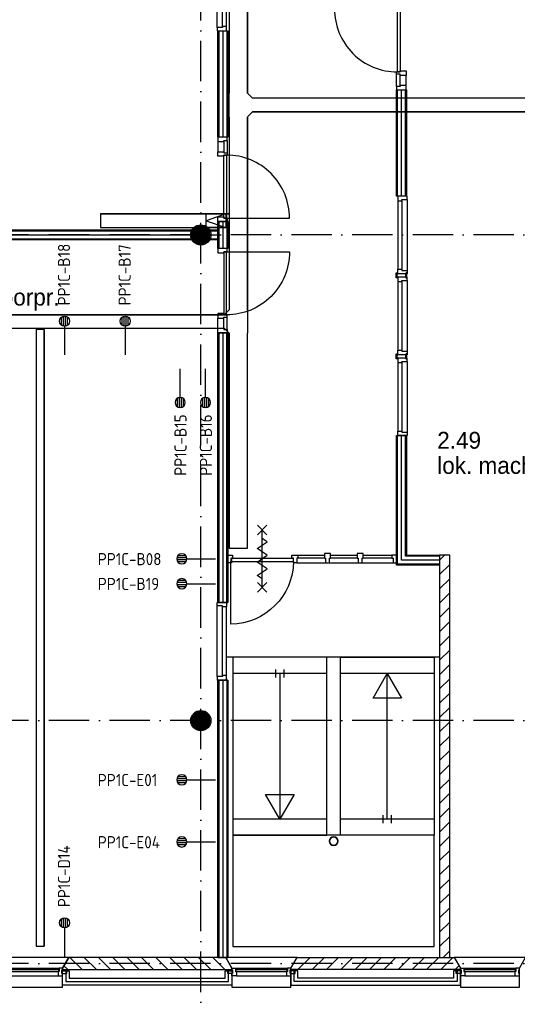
# Model space of a CAD drawing. Header units: millimetres. Extents: x -6587 to 112313, y 244 to 84344.
# Tile 4 of 54: x 22110 to 29496, y 8701 to 23298. Entities that reach past the tile are written whole.
import ezdxf
from ezdxf.enums import TextEntityAlignment as Align

# ---------------------------------------------------------------- set-up
doc = ezdxf.new("R2010")
doc.units = ezdxf.units.MM
doc.header["$LTSCALE"] = 100
doc.linetypes.add('B-SL0', pattern=[100000000.0, 0, -100000000.0])
doc.linetypes.add('DASHDOT', pattern=[9, 6, -1.5, 0, -1.5])
doc.layers.get('0').update_dxf_attribs({"color": 9, "linetype": 'CONTINUOUS'})
for name, color, linetype in [('AL$1----_ALGEMEEN', 7, 'CONTINUOUS'), ('AL$7----_STRAMIEN', 1, 'DASHDOT'), ('AL21----_BUITENWAND', 4, 'CONTINUOUS'), ('AL22----_BINNENWAND', 7, 'CONTINUOUS'), ('AL24----_TRAPPEN', 7, 'CONTINUOUS'), ('AL28----_KONSTRUKTIE', 3, 'CONTINUOUS'), ('AL31----_BUITENKOZ', 7, 'CONTINUOUS'), ('AL32----_BINNENKOZ', 7, 'CONTINUOUS'), ('AL32----_DRAAIRICHTING', 1, 'CONTINUOUS'), ('ALL-----_REFLIJNEN', 8, 'CONTINUOUS'), ('ALXA3---_VOLZWART', 14, 'CONTINUOUS'), ('ALXAA---_GEWBETON', 12, 'CONTINUOUS'), ('ALXAB---_PREFABBETON', 1, 'CONTINUOUS'), ('BOUW', 8, 'CONTINUOUS'), ('EB6441--_ATTRIB', 2, 'CONTINUOUS'), ('EL6441--_DATACOM', 3, 'CONTINUOUS'), ('KABELGOOT1', 8, 'CONTINUOUS'), ('LIJN025', 10, 'CONTINUOUS')]:
    doc.layers.add(name, color=color, linetype=linetype)
doc.styles.add('1_8', font='iso', dxfattribs={"width": 0.7, "height": 1.8})
doc.styles.add('2_0', font='iso', dxfattribs={"height": 200})
doc.styles.add('BURO-025', font='BUROFONT.shx', dxfattribs={"height": 250})
doc.styles.get("Standard").update_dxf_attribs({"font": 'iso.shx'})

# ---------------------------------------------------------------- blocks, each defined once
blk = doc.blocks.new('ES4X2')
for p, q in [((-0.45, 1.4), (-0.45, 2.6)), ((-0.15, 1.27), (-0.15, 2.73)), ((0.15, 1.27), (0.15, 2.73)), ((0.45, 1.4), (0.45, 2.6)), ((0, 1.25), (0, -3))]:
    blk.add_line(p, q)
blk.add_circle((0, 2), 0.75)
at = {"style": '1_8', "flags": 8}
for tag, p in [('NUMMER', (1.25, 3.5)), ('CODE', (-1.25, 3.5))]:
    blk.add_attdef(tag, text='', height=1.8, rotation=90, dxfattribs=at).set_placement(p, align=Align.MIDDLE_LEFT)
blk.add_attdef('M_CODE', text='', height=1.8, dxfattribs=at).set_placement((0, 0), align=Align.MIDDLE_CENTER)
blk = doc.blocks.new('RONDBUIS219X8')
at = {"color": 0, "linetype": 'Continuous'}
for points in [[(109.55, 0, 1), (-109.55, 0, 1)], [(101.55, 0, 1), (-101.55, 0, 1)]]:
    blk.add_lwpolyline(points, format="xyb", close=True, dxfattribs=at)
blk = doc.blocks.new('EH100000')
at = {"linetype": 'ByBlock'}
for p, q in [((1, 0.5), (0, 0.5)), ((1, 0.5, 1), (0, 0.5, 1)), ((0, -0.5, 1), (1, -0.5, 1)), ((1, -0.5), (0, -0.5))]:
    blk.add_line(p, q, dxfattribs=at)
at = {"linetype": 'ByBlock', "invisible_edges": 15}
for points in [[(1, -0.5), (0, -0.5), (0, 0.5), (1, 0.5)], [(0, 0.5), (1, 0.5), (1, 0.5, 1), (0, 0.5, 1)], [(0, -0.5, 1), (1, -0.5, 1), (1, -0.5), (0, -0.5)]]:
    blk.add_3dface(points, dxfattribs=at)
at = {"linetype": 'ByBlock', "style": '2_0', "flags": 8}
blk.add_attdef('FUNCTIE', text='', height=0.5, dxfattribs=at).set_placement((0.5, 0), align=Align.MIDDLE)
at = {"linetype": 'ByBlock', "flags": 9}
blk.add_attdef('SCHOT', text='', height=0.5, dxfattribs=at).set_placement((0.5, 0), align=Align.MIDDLE)
blk = doc.blocks.new('EH100005')
blk.add_lwpolyline([(-1, -0.5), (0, -0.5), (0, 0.5), (-1, 0.5)])
at = {"style": '2_0', "flags": 9}
blk.add_attdef('HULPSTUK', text='', height=0.5, dxfattribs=at).set_placement((0, 0), align=Align.MIDDLE)
blk = doc.blocks.new('EH100001')
at = {"linetype": 'ByBlock'}
for p, q in [((1, 0.5, 1), (0, 0.5, 1)), ((0, -0.5, 1), (1, -0.5, 1))]:
    blk.add_line(p, q, dxfattribs=at)
blk.add_lwpolyline([(0, -0.5), (1, 0), (0, 0.5)], dxfattribs=at)
blk.add_lwpolyline([(0, -0.5), (1, 0), (0, 0.5)], dxfattribs=at)
blk.add_lwpolyline([(1, -0.5), (0, -0.5), (0, 0.5), (1, 0.5)], close=True, dxfattribs=at)
at = {"linetype": 'ByBlock', "invisible_edges": 15}
for points in [[(1, -0.5), (0, -0.5), (0, 0.5), (1, 0.5)], [(0, 0.5), (1, 0.5), (1, 0.5, 1), (0, 0.5, 1)], [(0, -0.5, 1), (1, -0.5, 1), (1, -0.5), (0, -0.5)]]:
    blk.add_3dface(points, dxfattribs=at)
at = {"style": '2_0', "flags": 8}
blk.add_attdef('FUNCTIE', text='', height=0.5, dxfattribs=at).set_placement((0.5, 0), align=Align.MIDDLE)
at = {"flags": 9}
blk.add_attdef('SCHOT', text='', height=0.5, dxfattribs=at).set_placement((0.5, 0), align=Align.MIDDLE)
blk = doc.blocks.new('KG3FEF')
at = {"linetype": 'B-SL0'}
for p, q in [((-175, 135), (-175, -135)), ((175, -135), (175, 135)), ((-100, -210), (100, -210))]:
    blk.add_line(p, q, dxfattribs=at)
at = {"linetype": 'ByBlock'}
for points in [[(-175, 135), (0, 135), (0, 135), (175, 135)], [(-100, -210), (-100, -210), (-175, -135), (-175, -135)], [(175, -135), (175, -135), (100, -210), (100, -210)]]:
    blk.add_lwpolyline(points, dxfattribs=at)
at = {"flags": 3}
blk.add_attdef('HULPSTUK', (0, 0), '', height=1, rotation=270, dxfattribs=at)
blk = doc.blocks.new('A$Cb38f1ce1')
at = {"layer": 'ALXAA---_GEWBETON'}
h = blk.add_hatch(dxfattribs=at)
h.set_pattern_fill('GEWPBET', color=8, scale=100, angle=90, style=0)
h.set_pattern_definition([(90, (21547.848, 13579.993), (-20, 6e-15), [])])
edge = h.paths.add_edge_path()
edge.add_arc((21548, 13580), 150, 0, 360)
h = blk.add_hatch(dxfattribs=at)
h.set_pattern_fill('GEWPBET', color=8, scale=100, angle=90, style=0)
h.set_pattern_definition([(90, (21547.848, 6379.993), (-20, 6e-15), [])])
edge = h.paths.add_edge_path()
edge.add_arc((21548, 6380), 150, 0, 360)
at = {"layer": 'AL$1----_ALGEMEEN', "color": 8}
blk.add_lwpolyline([(23617, 6640), (23617, 6640)], dxfattribs=at)
at = {"layer": 'AL$7----_STRAMIEN', "color": 1}
for p, q in [((31593, 13580), (12094, 13580)), ((31593, 6380), (12094, 6380)), ((31593, 2780), (12094, 2780))]:
    blk.add_line(p, q, dxfattribs=at)
blk.add_lwpolyline([(21548, 1456), (21548, 70088)], dxfattribs=at)
at = {"layer": 'AL21----_BUITENWAND', "color": 8}
for p, q in [((19496, 2460), (19496, 2670)), ((19496, 2670), (19596, 2670)), ((19596, 2670), (19596, 2560)), ((21910, 2560), (21910, 2670)), ((21910, 2670), (22010, 2670)), ((22010, 2670), (22010, 2460)), ((22985, 2670), (22885, 2670)), ((22885, 2670), (22885, 2460)), ((22985, 2560), (22985, 2670)), ((25300, 2670), (25300, 2560)), ((25400, 2670), (25300, 2670)), ((25400, 2460), (25400, 2670)), ((19596, 2560), (21910, 2560)), ((25300, 2560), (22985, 2560)), ((22010, 2460), (19496, 2460)), ((22885, 2460), (25400, 2460))]:
    blk.add_line(p, q, dxfattribs=at)
at = {"layer": 'AL22----_BINNENWAND', "color": 8}
for p, q in [((21798, 15031), (21798, 16605)), ((21798, 16605), (21948, 16605)), ((21948, 16605), (21948, 15031)), ((24451, 14155), (24451, 15729)), ((24451, 15729), (24601, 15729)), ((24601, 15729), (24601, 14155)), ((21948, 15031), (21798, 15031)), ((24601, 14155), (24451, 14155)), ((21798, 13380), (21798, 13780)), ((21798, 13780), (21948, 13780)), ((21948, 13780), (21948, 13380)), ((14438, 13655), (21798, 13655)), ((21798, 13655), (21798, 13505)), ((21798, 13505), (14438, 13505)), ((21948, 13380), (21798, 13380)), ((21798, 8132), (21798, 12129)), ((21798, 12129), (21948, 12129)), ((21798, 12129), (21798, 8132)), ((21948, 12129), (21798, 12129)), ((21948, 12129), (21948, 8132)), ((21948, 8132), (21948, 12129)), ((24451, 8684), (24451, 10605)), ((24451, 10605), (24601, 10605)), ((24601, 10605), (24601, 8834)), ((22388, 9136), (22528, 9276)), ((22528, 9136), (22388, 9276)), ((22458, 8356), (22458, 9206)), ((22533, 9031), (22458, 9081)), ((22383, 8931), (22533, 9031)), ((22458, 8881), (22383, 8931)), ((22923, 8781), (21993, 8781)), ((21993, 8781), (21993, 8740)), ((22383, 8731), (22533, 8831)), ((22533, 8831), (22458, 8881)), ((22898, 8834), (22988, 8834)), ((22898, 8787), (22898, 8834)), ((22925, 8787), (22898, 8787)), ((22923, 8740), (22923, 8781)), ((22925, 8720), (22925, 8787)), ((22988, 8787), (22971, 8787)), ((22971, 8787), (22971, 8720)), ((22988, 8834), (23383, 8834)), ((22988, 8834), (22988, 8787)), ((23383, 8787), (22988, 8787)), ((23473, 8834), (23868, 8834)), ((23868, 8787), (23473, 8787)), ((23958, 8834), (24384, 8834)), ((24384, 8787), (23958, 8787)), ((25091, 8759), (24526, 8759)), ((25091, 8819), (24586, 8819)), ((24601, 8834), (25091, 8834)), ((25091, 8834), (25091, 8684)), ((25091, 8758), (25166, 8834)), ((25241, 8834), (25091, 8834)), ((21993, 8740), (22923, 8740)), ((22458, 8681), (22383, 8731)), ((22383, 8531), (22533, 8631)), ((22533, 8631), (22458, 8681)), ((22971, 8720), (22925, 8720)), ((22971, 8720), (23400, 8720)), ((23456, 8720), (23885, 8720)), ((23941, 8720), (24401, 8720)), ((25091, 8684), (24451, 8684)), ((25091, 8699), (24466, 8699)), ((25091, 8546), (25241, 8696)), ((22458, 8481), (22383, 8531)), ((25091, 8334), (25241, 8484)), ((22388, 8286), (22528, 8426)), ((22528, 8286), (22388, 8426)), ((25091, 8122), (25241, 8272)), ((21791, 8132), (21930, 8132)), ((21791, 8082), (21791, 8132)), ((21867, 8082), (21791, 8082)), ((21948, 8132), (21798, 8132)), ((21798, 8132), (21948, 8132)), ((21867, 8065), (21867, 8082)), ((21930, 8065), (21867, 8065)), ((21930, 8132), (21930, 8065)), ((25091, 7910), (25241, 8060)), ((25091, 7698), (25241, 7848)), ((21798, 2870), (21798, 6982)), ((21798, 6982), (21948, 6982)), ((21798, 6982), (21798, 2870)), ((21948, 6982), (21798, 6982)), ((21948, 6982), (21948, 2870)), ((21948, 2870), (21948, 6982)), ((21948, 2870), (21798, 2870)), ((21798, 2870), (21948, 2870))]:
    blk.add_line(p, q, dxfattribs=at)
at = {"layer": 'AL22----_BINNENWAND', "color": 8, "linetype": 'Continuous'}
for p, q in [((21813, 16605), (21813, 15031)), ((21813, 16605), (21813, 15032)), ((21933, 16605), (21933, 15031)), ((21933, 16605), (21933, 15032)), ((24466, 14155), (24466, 15729)), ((24586, 14155), (24586, 15729)), ((21813, 13780), (21813, 13380)), ((21933, 13780), (21933, 13380)), ((14438, 13640), (21798, 13640)), ((14438, 13520), (21798, 13520)), ((21813, 8132), (21813, 12129)), ((21813, 12129), (21813, 8132)), ((21933, 8132), (21933, 12129)), ((21933, 12129), (21933, 8132)), ((24466, 8699), (24466, 10605)), ((24586, 8819), (24586, 10605)), ((21813, 6982), (21813, 2870)), ((21813, 6982), (21813, 2870)), ((21933, 6982), (21933, 2870)), ((21933, 6982), (21933, 2870))]:
    blk.add_line(p, q, dxfattribs=at)
at = {"layer": 'AL22----_BINNENWAND', "color": 8}
for points in [[(21951, 8834), (22018, 8834), (22018, 8787), (22001, 8787), (22001, 8720), (21951, 8720)], [(23473, 8859), (23383, 8859), (23383, 8787), (23400, 8787), (23400, 8720), (23456, 8720), (23456, 8787), (23473, 8787)], [(23958, 8859), (23868, 8859), (23868, 8787), (23885, 8787), (23885, 8720), (23941, 8720), (23941, 8787), (23958, 8787)], [(24451, 8834), (24384, 8834), (24384, 8787), (24401, 8787), (24401, 8720), (24451, 8720)]]:
    blk.add_lwpolyline(points, close=True, dxfattribs=at)
blk.add_lwpolyline([(22923, 8740, -0.408724), (21993, 7810), (21993, 8740)], format="xyb", dxfattribs=at)
at = {"layer": 'AL24----_TRAPPEN', "color": 8}
for points in [[(22025, 7320), (22025, 5116), (22025, 4680), (23420, 4680), (23420, 5764), (23420, 7320), (22025, 7320)], [(23420, 7080), (22025, 7080)], [(22721, 7080), (22721, 4920)], [(25012, 7080), (23617, 7080)], [(24315, 4920), (24315, 7080)], [(23420, 4920), (22025, 4920)], [(25012, 4920), (23617, 4920)], [(23420, 4680), (22025, 4680)], [(25012, 4680), (23617, 4680)]]:
    blk.add_lwpolyline(points, dxfattribs=at)
for points in [[(25012, 7320), (25012, 4680), (23620, 4680), (23620, 7320)], [(24315, 7080), (24526, 6713), (24103, 6713)], [(22721, 4920), (22509, 5287), (22933, 5287)], [(22025, 4680), (22025, 3030), (25012, 3030), (25012, 4680)]]:
    blk.add_lwpolyline(points, close=True, dxfattribs=at)
at = {"layer": 'AL28----_KONSTRUKTIE', "color": 8}
for p, q in [((25091, 8834), (25091, 2870)), ((25241, 2870), (25241, 8834)), ((19588, 2870), (19496, 2710)), ((21918, 2870), (19588, 2870)), ((22010, 2710), (21918, 2870)), ((22885, 2710), (22978, 2870)), ((22978, 2870), (25307, 2870)), ((25091, 2870), (25241, 2870)), ((25307, 2870), (25400, 2710)), ((19496, 2710), (19496, 2690)), ((19496, 2690), (22010, 2690)), ((22010, 2690), (22010, 2710)), ((22885, 2690), (22885, 2710)), ((25400, 2690), (22885, 2690)), ((25400, 2710), (25400, 2690))]:
    blk.add_line(p, q, dxfattribs=at)
for centre in [(21548, 13580), (21548, 6380)]:
    blk.add_circle(centre, 150, dxfattribs=at)
at = {"layer": 'AL31----_BUITENKOZ', "color": 8}
for points in [[(19496, 2710), (19588, 2870), (18528, 2870), (18621, 2710), (18621, 2430), (19496, 2430)], [(22885, 2710), (22978, 2870), (21918, 2870), (22010, 2710), (22010, 2430), (22885, 2430)], [(26275, 2710), (26367, 2870), (25307, 2870), (25400, 2710), (25400, 2430), (26275, 2430)], [(19486, 2685), (19486, 2629), (19557, 2629), (19557, 2685)], [(22020, 2685), (22020, 2629), (21949, 2629), (21949, 2685)], [(22875, 2685), (22875, 2629), (22946, 2629), (22946, 2685)], [(25410, 2685), (25410, 2629), (25339, 2629), (25339, 2685)]]:
    blk.add_lwpolyline(points, close=True, dxfattribs=at)
for points in [[(18671, 2710), (19446, 2710)], [(22060, 2710), (22835, 2710)], [(25450, 2710), (26225, 2710)], [(18688, 2596), (19429, 2596)], [(22077, 2596), (22818, 2596)], [(25467, 2596), (26208, 2596)]]:
    blk.add_lwpolyline(points, dxfattribs=at)
at = {"layer": 'AL31----_BUITENKOZ', "color": 8, "linetype": 'Continuous'}
for points in [[(18676, 2684), (18676, 2663), (19441, 2663), (19441, 2684)], [(19446, 2710), (19446, 2710), (19446, 2659), (19429, 2659), (19429, 2596), (19429, 2596), (19429, 2596), (19429, 2596), (19429, 2596), (19496, 2596), (19496, 2629), (19486, 2629), (19486, 2685), (19496, 2685), (19496, 2685), (19496, 2710)], [(22060, 2710), (22060, 2710), (22060, 2659), (22077, 2659), (22077, 2596), (22077, 2596), (22077, 2596), (22077, 2596), (22077, 2596), (22010, 2596), (22010, 2629), (22020, 2629), (22020, 2685), (22010, 2685), (22010, 2685), (22010, 2710)], [(22065, 2684), (22065, 2663), (22830, 2663), (22830, 2684)], [(22835, 2710), (22835, 2710), (22835, 2659), (22818, 2659), (22818, 2596), (22818, 2596), (22818, 2596), (22818, 2596), (22818, 2596), (22885, 2596), (22885, 2629), (22875, 2629), (22875, 2685), (22885, 2685), (22885, 2685), (22885, 2710)], [(25450, 2710), (25450, 2710), (25450, 2659), (25467, 2659), (25467, 2596), (25467, 2596), (25467, 2596), (25467, 2596), (25467, 2596), (25400, 2596), (25400, 2629), (25410, 2629), (25410, 2685), (25400, 2685), (25400, 2685), (25400, 2710)], [(25455, 2684), (25455, 2663), (26220, 2663), (26220, 2684)], [(26225, 2710), (26225, 2710), (26225, 2659), (26208, 2659), (26208, 2596), (26208, 2596), (26208, 2596), (26208, 2596), (26208, 2596), (26275, 2596), (26275, 2629), (26265, 2629), (26265, 2685), (26275, 2685), (26275, 2685), (26275, 2710)]]:
    blk.add_lwpolyline(points, close=True, dxfattribs=at)
at = {"layer": 'AL32----_BINNENKOZ', "color": 8}
for p, q in [((21803, 16013), (21803, 15946)), ((24446, 13005), (24446, 13018)), ((24446, 13018), (24464, 13018)), ((24446, 12942), (24446, 13005)), ((24464, 12955), (24464, 13005)), ((24464, 13005), (24469, 13005)), ((24589, 13005), (24583, 13005)), ((24607, 13018), (24589, 13018)), ((24589, 12955), (24589, 13005)), ((24607, 13005), (24607, 13018)), ((24607, 12942), (24607, 13005)), ((24464, 12942), (24446, 12942)), ((24464, 12955), (24464, 12942)), ((24469, 12955), (24464, 12955)), ((24583, 12955), (24589, 12955)), ((24589, 12955), (24589, 12942)), ((24589, 12942), (24607, 12942)), ((24446, 11805), (24446, 11818)), ((24446, 11818), (24464, 11818)), ((24446, 11742), (24446, 11805)), ((24464, 11742), (24446, 11742)), ((24464, 11755), (24464, 11805)), ((24464, 11805), (24469, 11805)), ((24464, 11755), (24464, 11742)), ((24469, 11755), (24464, 11755)), ((24589, 11805), (24583, 11805)), ((24583, 11755), (24589, 11755)), ((24607, 11818), (24589, 11818)), ((24589, 11755), (24589, 11805)), ((24589, 11755), (24589, 11742)), ((24589, 11742), (24607, 11742)), ((24607, 11805), (24607, 11818)), ((24607, 11742), (24607, 11805)), ((21791, 7032), (21791, 8082)), ((21867, 7049), (21867, 8065)), ((21930, 7049), (21930, 8065)), ((25097, 7320), (21927, 7320)), ((22663, 7020), (22663, 7140)), ((22783, 7020), (22783, 7140)), ((24256, 4860), (24256, 4980)), ((24376, 4860), (24376, 4980))]:
    blk.add_line(p, q, dxfattribs=at)
for points in [[(21791, 16655), (21791, 17705)], [(21867, 16672), (21867, 17688)], [(21930, 16672), (21930, 17688)], [(21791, 16605), (21930, 16605), (21930, 16672), (21867, 16672), (21867, 16655), (21791, 16655), (21791, 16605)], [(24454, 15963), (24454, 15996), (24505, 15996), (24505, 16013), (24593, 16013), (24593, 15946), (24505, 15946), (24505, 15963), (24454, 15963), (24454, 15996)], [(24454, 15779), (24454, 15963)], [(24505, 15796), (24505, 15946)], [(24593, 15796), (24593, 15946)], [(21802, 14964), (21802, 14814)], [(21890, 14964), (21890, 14814)], [(21941, 14981), (21941, 14797)], [(21941, 14797), (21941, 14764), (21890, 14764), (21890, 14747), (21802, 14747), (21802, 14814), (21890, 14814), (21890, 14797), (21941, 14797), (21941, 14764)], [(24608, 14155), (24469, 14155), (24469, 14088), (24532, 14088), (24532, 14105), (24608, 14105), (24608, 14155)], [(24469, 14088), (24469, 13072)], [(24532, 14088), (24532, 13072)], [(24608, 14105), (24608, 13055)], [(24608, 13005), (24469, 13005), (24469, 13072), (24532, 13072), (24532, 13055), (24608, 13055), (24608, 13005)], [(24608, 12955), (24469, 12955), (24469, 12888), (24532, 12888), (24532, 12905), (24608, 12905), (24608, 12955)], [(24469, 12888), (24469, 11872)], [(24532, 12888), (24532, 11872)], [(24608, 12905), (24608, 11855)], [(21941, 12363), (21941, 12396), (21890, 12396), (21890, 12413), (21802, 12413), (21802, 12346), (21890, 12346), (21890, 12363), (21941, 12363), (21941, 12396)], [(21802, 12196), (21802, 12346)], [(21890, 12196), (21890, 12346)], [(21941, 12179), (21941, 12363)], [(24608, 11805), (24469, 11805), (24469, 11872), (24532, 11872), (24532, 11855), (24608, 11855), (24608, 11805)], [(24608, 11755), (24469, 11755), (24469, 11688), (24532, 11688), (24532, 11705), (24608, 11705), (24608, 11755)], [(24469, 11688), (24469, 10672)], [(24532, 11688), (24532, 10672)], [(24608, 11705), (24608, 10655)], [(24608, 10605), (24469, 10605), (24469, 10672), (24532, 10672), (24532, 10655), (24608, 10655), (24608, 10605)], [(21791, 6982), (21930, 6982), (21930, 7049), (21867, 7049), (21867, 7032), (21791, 7032), (21791, 6982)]]:
    blk.add_lwpolyline(points, dxfattribs=at)
for points in [[(24505, 15996), (24465, 15996), (24465, 16930), (24505, 16930)], [(24505, 15796), (24505, 15779), (24454, 15779), (24454, 15729), (24593, 15729), (24593, 15796)], [(21890, 14964), (21890, 14981), (21941, 14981), (21941, 15031), (21802, 15031), (21802, 14964)], [(21890, 14764), (21930, 14764), (21930, 13830), (21890, 13830)], [(21890, 13847), (21890, 13830), (21941, 13830), (21941, 13780), (21802, 13780), (21802, 13847)], [(21890, 13313), (21890, 13330), (21941, 13330), (21941, 13380), (21802, 13380), (21802, 13313)], [(21890, 12396), (21930, 12396), (21930, 13330), (21890, 13330)], [(21890, 12196), (21890, 12179), (21941, 12179), (21941, 12129), (21802, 12129), (21802, 12196)]]:
    blk.add_lwpolyline(points, close=True, dxfattribs=at)
at = {"layer": 'AL32----_DRAAIRICHTING', "color": 8}
for points in [[(24465, 16930), (23531, 16930, 0.414214), (24465, 15996, 0.414214)], [(21930, 13830), (22864, 13830, 0.414214), (21930, 14764, 0.414214)], [(21930, 13330), (22864, 13330, -0.414214), (21930, 12396, -0.414214)]]:
    blk.add_lwpolyline(points, format="xyb", dxfattribs=at)
at = {"layer": 'ALL-----_REFLIJNEN', "color": 8, "linetype": 'Continuous'}
for p, q in [((21873, 16605), (21873, 15032)), ((24526, 14155), (24526, 15729)), ((21873, 13777), (21873, 13380)), ((14438, 13580), (21798, 13580)), ((21873, 12129), (21873, 8132)), ((24526, 8759), (24526, 10605)), ((21873, 6982), (21873, 2870)), ((19546, 2670), (19546, 2510)), ((21960, 2510), (21960, 2670)), ((22935, 2510), (22935, 2670)), ((25350, 2670), (25350, 2510)), ((19546, 2510), (21960, 2510)), ((25350, 2510), (22935, 2510))]:
    blk.add_line(p, q, dxfattribs=at)
at = {"layer": 'ALXA3---_VOLZWART', "color": 8}
for p, q in [((19546, 2670), (19546, 2510)), ((21960, 2510), (21960, 2670)), ((22935, 2510), (22935, 2670)), ((25350, 2670), (25350, 2510)), ((19546, 2510), (21960, 2510)), ((25350, 2510), (22935, 2510))]:
    blk.add_line(p, q, dxfattribs=at)
at = {"layer": 'ALXAB---_PREFABBETON', "color": 8}
for p, q in [((25091, 7486), (25241, 7636)), ((25091, 7274), (25241, 7424)), ((25091, 7061), (25241, 7211)), ((25091, 6849), (25241, 6999)), ((25091, 6637), (25241, 6787)), ((25091, 6425), (25241, 6575)), ((25091, 6213), (25241, 6363)), ((25091, 6001), (25241, 6151)), ((25091, 5789), (25241, 5939)), ((25091, 5577), (25241, 5727)), ((25091, 5364), (25241, 5514)), ((25091, 5152), (25241, 5302)), ((25091, 4940), (25241, 5090)), ((25091, 4728), (25241, 4878)), ((25091, 4516), (25241, 4666)), ((25091, 4304), (25241, 4454)), ((25091, 4092), (25241, 4242)), ((25091, 3879), (25241, 4029)), ((25091, 3667), (25241, 3817)), ((25091, 3455), (25241, 3605)), ((25091, 3243), (25241, 3393)), ((25091, 3031), (25241, 3181)), ((25142, 2870), (25241, 2969)), ((19605, 2870), (19785, 2690)), ((19817, 2870), (19997, 2690)), ((20029, 2870), (20209, 2690)), ((20241, 2870), (20421, 2690)), ((20454, 2870), (20634, 2690)), ((20666, 2870), (20846, 2690)), ((20878, 2870), (21058, 2690)), ((21090, 2870), (21270, 2690)), ((21302, 2870), (21482, 2690)), ((21514, 2870), (21694, 2690)), ((21726, 2870), (21906, 2690)), ((23169, 2870), (22989, 2690)), ((23381, 2870), (23201, 2690)), ((23593, 2870), (23413, 2690)), ((23805, 2870), (23625, 2690)), ((24017, 2870), (23837, 2690)), ((24230, 2870), (24050, 2690)), ((24442, 2870), (24262, 2690)), ((24654, 2870), (24474, 2690)), ((24866, 2870), (24686, 2690)), ((25078, 2870), (24898, 2690)), ((25290, 2870), (25110, 2690)), ((19517, 2746), (19573, 2690)), ((25379, 2746), (25322, 2690))]:
    blk.add_line(p, q, dxfattribs=at)
at = {"layer": 'AL28----_KONSTRUKTIE', "color": 8, "xscale": 0.6, "yscale": 0.6, "zscale": 0.6}
blk.add_blockref('RONDBUIS219X8', (23519, 4593), dxfattribs=at)
at = {"layer": 'KABELGOOT1', "zscale": 60}
for name, p, xscale, yscale, rotation in [('EH100000', (22103, 15681, 3650), 6605, 270, 89.99999999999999), ('EH100000', (22104, 12472, 2750), 2855.742240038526, 270, 90.00000000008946), ('EH100000', (21960, 13791), 1903.000000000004, 200, 180), ('EH100005', (20057, 13791), 60, 200, 180), ('EH100000', (21894, 12297, 2750), 5055.000000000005, 200, 180.0000000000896), ('EH100000', (19164, 3035, 3650), 9142, 119.9999999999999, 90), ('EH100005', (19164, 12177, 3650), 60, 119.9999999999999, 90), ('EH100000', (22104, 12122, 2750), 3184.257759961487, 270, 270.0000000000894), ('EH100005', (22104, 8938, 2750), 60, 270, 270.0000000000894), ('EH100005', (19164, 3035, 3650), 60, 119.9999999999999, 270)]:
    blk.add_blockref(name, p, dxfattribs=dict(at, xscale=xscale, yscale=yscale, rotation=rotation))
at = {"layer": 'KABELGOOT1'}
for p, rotation in [((22103, 15506, 3650), 89.99999999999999), ((22104, 12297, 2750), 270.0000000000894)]:
    blk.add_blockref('KG3FEF', p, dxfattribs=dict(at, rotation=rotation))
at = {"layer": 'KABELGOOT1', "xscale": 6517.000000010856, "yscale": 200, "zscale": 60}
blk.add_blockref('EH100000', (22313, 15506, 3650), dxfattribs=at)
at = {"layer": 'KABELGOOT1', "extrusion": (0.707106, -0.000648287, 0.707107), "xscale": 410.1219330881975, "yscale": 200, "zscale": 59.99999999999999, "rotation": 89.99999999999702}
blk.add_blockref('EH100001', (13811, -15519, 15459), dxfattribs=at)
at = {"layer": 'BOUW', "style": 'BURO-025'}
for s, p in [('lok. mach.schrijven/kantoorpr.', (15011, 12533)), ('2.49', (25056, 10411)), ('lok. mach.schrijven/kantoorpr.', (25056, 10038))]:
    blk.add_text(s, height=250, dxfattribs=at).set_placement(p)

msp = doc.modelspace()

# ---------------------------------------------------------------- block references
at = {"layer": 'EL6441--_DATACOM'}
ref = msp.add_blockref('ES4X2', (22777, 18629), dxfattribs=dict(at, xscale=100, yscale=100, zscale=100, rotation=359.9999999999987))
ref.add_attrib('CODE', 'PP1C-B18', dxfattribs={"layer": 'EB6441--_ATTRIB', "color": 1, "height": 180, "rotation": 90, "style": '1_8', "flags": 8}).set_placement((22768, 19063), align=Align.MIDDLE_LEFT)
ref = msp.add_blockref('ES4X2', (23677, 18629), dxfattribs=dict(at, xscale=100, yscale=100, zscale=100, rotation=359.9999999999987))
ref.add_attrib('CODE', 'PP1C-B17', dxfattribs={"layer": 'EB6441--_ATTRIB', "color": 1, "height": 180, "rotation": 90, "style": '1_8', "flags": 8}).set_placement((23668, 19063), align=Align.MIDDLE_LEFT)
ref = msp.add_blockref('ES4X2', (24491, 17823), dxfattribs=dict(at, xscale=-100, yscale=100, zscale=100, rotation=180.0000000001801))
ref.add_attrib('CODE', 'PP1C-B15', dxfattribs={"layer": 'EB6441--_ATTRIB', "color": 1, "height": 180, "rotation": 90, "style": '1_8', "flags": 8}).set_placement((24497, 16537), align=Align.MIDDLE_LEFT)
ref = msp.add_blockref('ES4X2', (24868, 17823), dxfattribs=dict(at, xscale=-100, yscale=100, zscale=100, rotation=180.0000000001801))
ref.add_attrib('CODE', 'PP1C-B16', dxfattribs={"layer": 'EB6441--_ATTRIB', "color": 1, "height": 180, "rotation": 90, "style": '1_8', "flags": 8}).set_placement((24874, 16537), align=Align.MIDDLE_LEFT)
ref = msp.add_blockref('ES4X2', (24717, 15305), dxfattribs=dict(at, xscale=-100, yscale=100, zscale=100, rotation=90.00000000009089))
ref.add_attrib('CODE', 'PP1C-B08', dxfattribs={"layer": 'EB6441--_ATTRIB', "color": 1, "height": 180, "style": '1_8', "flags": 8}).set_placement((23270, 15301), align=Align.MIDDLE_LEFT)
ref = msp.add_blockref('ES4X2', (24717, 14937), dxfattribs=dict(at, xscale=-100, yscale=100, zscale=100, rotation=90.00000000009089))
ref.add_attrib('CODE', 'PP1C-B19', dxfattribs={"layer": 'EB6441--_ATTRIB', "color": 1, "height": 180, "style": '1_8', "flags": 8}).set_placement((23270, 14933), align=Align.MIDDLE_LEFT)
ref = msp.add_blockref('ES4X2', (24717, 12030), dxfattribs=dict(at, xscale=-100, yscale=100, zscale=100, rotation=90.00000000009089))
ref.add_attrib('CODE', 'PP1C-E01', dxfattribs={"layer": 'EB6441--_ATTRIB', "color": 1, "height": 180, "style": '1_8', "flags": 8}).set_placement((23270, 12026), align=Align.MIDDLE_LEFT)
ref = msp.add_blockref('ES4X2', (22777, 9708), dxfattribs=dict(at, xscale=100, yscale=100, zscale=100, rotation=359.9999999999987))
ref.add_attrib('CODE', 'PP1C-D14', dxfattribs={"layer": 'EB6441--_ATTRIB', "color": 1, "height": 180, "rotation": 90, "style": '1_8', "flags": 8}).set_placement((22768, 10142), align=Align.MIDDLE_LEFT)
ref = msp.add_blockref('ES4X2', (24717, 11108), dxfattribs=dict(at, xscale=-100, yscale=100, zscale=100, rotation=90.00000000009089))
ref.add_attrib('CODE', 'PP1C-E04', dxfattribs={"layer": 'EB6441--_ATTRIB', "color": 1, "height": 180, "style": '1_8', "flags": 8}).set_placement((23270, 11104), align=Align.MIDDLE_LEFT)
at = {"layer": 'LIJN025'}
msp.add_blockref('A$Cb38f1ce1', (3251, 6527), dxfattribs=at)

doc.saveas('drawing.dxf')
